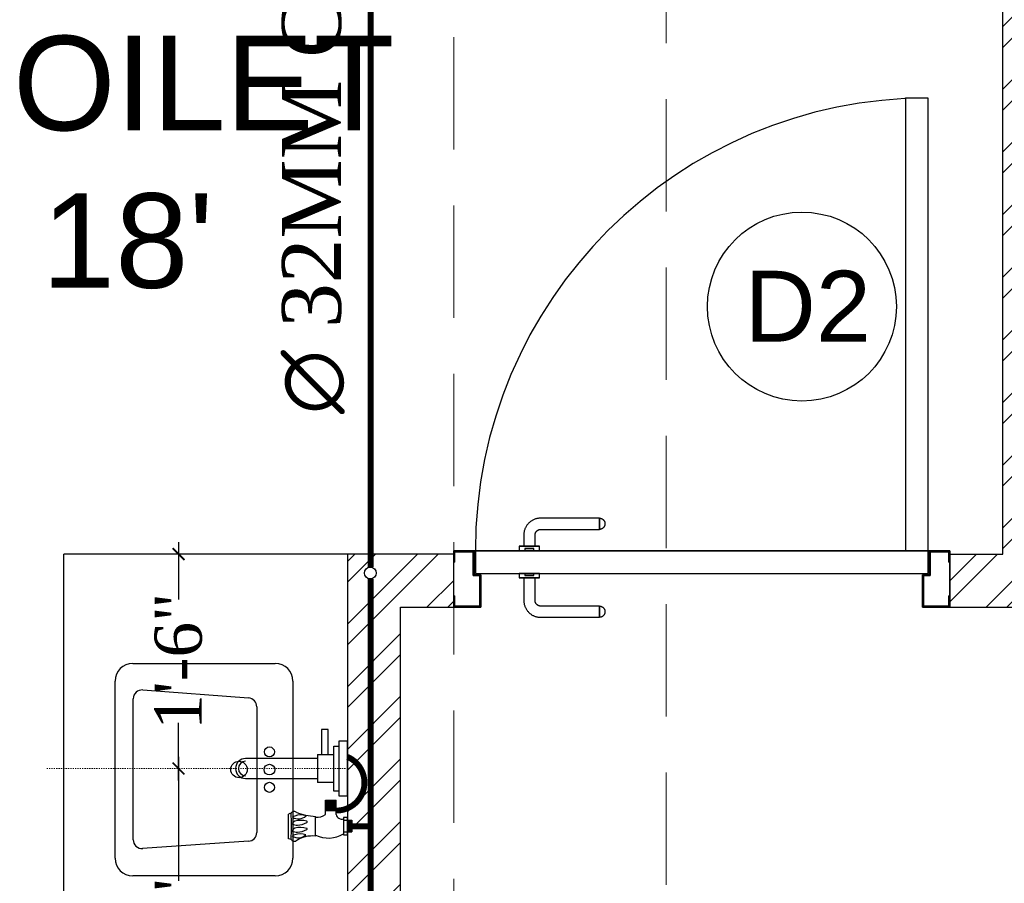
# Model space of a CAD drawing. Header units: inches. Extents: x 113025 to 158499, y 12149 to 30915.
# Tile 138 of 167: x 125386 to 125469, y 29367 to 29440. Entities that reach past the tile are written whole.
import ezdxf

# ---------------------------------------------------------------- set-up
doc = ezdxf.new("R2010")
doc.units = ezdxf.units.IN
doc.header["$MEASUREMENT"] = 0
doc.header["$PDMODE"] = 34
doc.linetypes.add('DASHED2', pattern=[0.375, 0.25, -0.125])
doc.linetypes.add('HIDDEN', pattern=[0.375, 0.25, -0.125])
for name, color, linetype, lineweight in [('CENTER', 46, 'DASHED2', 9), ('PD_COLUMN', 2, 'Continuous', 60), ('PD_DOOR', 42, 'Continuous', 25), ('PD_HATCH', 45, 'Continuous', 9), ('PL. FICTURE', 4, 'Continuous', 25), ('PP-Domestic  Cold Water Supply', 5, 'Continuous', 25), ('PP-SPRINKLER PIPE', 1, 'Continuous', 0), ('PP-TEXT', 7, 'Continuous', 40)]:
    doc.layers.add(name, color=color, linetype=linetype, lineweight=lineweight)
doc.layers.add('PD_025_TEXT', color=61, linetype='Continuous')
doc.layers.add('PP--DIM', color=7, linetype='Continuous')
doc.layers.add('PD_BASE', color=8, linetype='Continuous', transparency=0.5)
doc.styles.add('MtX_Times_New_Roman', font='times.ttf')
doc.styles.get("Standard").update_dxf_attribs({"font": 'arial.ttf', "height": 6})
doc.styles.add('style1', font='arial.ttf', dxfattribs={"height": 500})
doc.styles.add('TIMES NEW ROMAN', font='times.ttf')
doc.dimstyles.new('PP-DIM', dxfattribs={"dimtxt": 4, "dimasz": 1, "dimexe": 1, "dimexo": 1, "dimgap": 0.09, "dimtad": 0, "dimdec": 0, "dimzin": 0, "dimdsep": 46, "dimlunit": 4, "dimtxsty": 'TIMES NEW ROMAN', "dimblk": 'ARCHTICK', "dimcen": 0.09, "dimdle": 1, "dimclrd": 256, "dimclre": 256, "dimclrt": 256, "dimadec": 0, "dimazin": 0, "dimtfac": 1, "dimtdec": 4, "dimtofl": 0, "dimtmove": 1, "dimatfit": 3, "dimfxl": 1, "dimtolj": 1, "dimtzin": 0, "dimlwd": -1, "dimlwe": -1, "dimarcsym": 0})

# ---------------------------------------------------------------- blocks, each defined once
blk = doc.blocks.new('columns2')
at = {"layer": 'PD_HATCH', "linetype": 'HIDDEN', "ltscale": 38}
for p, q in [((738, 48), (738, -95)), ((756, -95), (756, 48))]:
    blk.add_line(p, q, dxfattribs=at)
blk = doc.blocks.new('LV')
at = {"color": 251}
for p, q in [((-254, 510.1), (254, 510.1)), ((-304.8, 50.8), (-304.8, 459.3)), ((-201, 458), (203.1, 458)), ((304.8, 459.3), (304.8, 50.8)), ((-205.3, 127), (-226.3, 430.8)), ((228.4, 430.6), (205.5, 126.8)), ((180.2, 103.5), (-180, 103.5)), ((254, 0), (-254, 0))]:
    blk.add_line(p, q, dxfattribs=at)
for centre, radius in [((0.4, 154.3), 23.6), ((-50.8, 67.2), 14.4), ((0, 67.2), 15.3), ((50.8, 67.2), 14.4)]:
    blk.add_circle(centre, radius, dxfattribs=at)
for centre, radius, start, end in [((-254, 459.3), 50.8, 90, 180), ((254, 459.3), 50.8, 0, 90), ((-201, 432.6), 25.4, 90, 184.2016), ((203.1, 432.6), 25.4, 355.4179, 90), ((-180, 128.9), 25.4, 184.2016, 270), ((180.2, 128.9), 25.4, 270, 355.4179), ((-254, 50.8), 50.8, 180, 270), ((254, 50.8), 50.8, 270, 0)]:
    blk.add_arc(centre, radius, start, end, dxfattribs=at)
blk = doc.blocks.new('door 1')
at = {"layer": 'PD_DOOR', "color": 251}
for p, q in [((160472.9, 15356.5), (160472.9, 15360.1)), ((160472.9, 15360.1), (160472.9, 15356.5)), ((160602.9, 15360.1), (160472.9, 15360.1)), ((160472.9, 15360.1), (160472.9, 15359.7)), ((160472.9, 15335.1), (160472.9, 15360.1)), ((160472.9, 15359.7), (160472.9, 15335.6)), ((159755.9, 15337.6), (159695.9, 15337.6)), ((159695.9, 15337.6), (159695.9, 15312.6)), ((159695.9, 15312.6), (159695.9, 15337.6)), ((159695.9, 15337.6), (159755.9, 15337.6)), ((159695.9, 15212.6), (159695.9, 15337.6)), ((159697.9, 15312.6), (159697.9, 15335.6)), ((159697.9, 15335.6), (159753.9, 15335.6)), ((159753.9, 15335.6), (159697.9, 15335.6)), ((159697.9, 15335.6), (159697.9, 15312.6)), ((159753.9, 15335.6), (159753.9, 15267.6)), ((159753.9, 15267.6), (159753.9, 15335.6)), ((159755.9, 15265.6), (159755.9, 15337.6)), ((159755.9, 15337.6), (159755.9, 15265.6)), ((160472.9, 15335.1), (160472.9, 15338.8)), ((160472.9, 15338.8), (160472.9, 15335.1)), ((160472.9, 15335.6), (160472.9, 15335.1)), ((160472.9, 15335.1), (160602.9, 15335.1)), ((160795.9, 15337.6), (160735.9, 15337.6)), ((160735.9, 15337.6), (160735.9, 15265.6)), ((160735.9, 15265.6), (160735.9, 15337.6)), ((160735.9, 15337.6), (160795.9, 15337.6)), ((160737.9, 15267.6), (160737.9, 15335.6)), ((160737.9, 15335.6), (160793.9, 15335.6)), ((160793.9, 15335.6), (160737.9, 15335.6)), ((160737.9, 15335.6), (160737.9, 15267.6)), ((160793.9, 15335.6), (160793.9, 15312.6)), ((160793.9, 15312.6), (160793.9, 15335.6)), ((160795.9, 15312.6), (160795.9, 15337.6)), ((160795.9, 15337.6), (160795.9, 15312.6)), ((160795.9, 15337.6), (160795.9, 15212.6)), ((159695.9, 15312.6), (159697.9, 15312.6)), ((159697.9, 15312.6), (159695.9, 15312.6)), ((160615.4, 15322.6), (160615.4, 15272.6)), ((160640.4, 15272.6), (160640.4, 15322.6)), ((160793.9, 15312.6), (160795.9, 15312.6)), ((160795.9, 15312.6), (160793.9, 15312.6)), ((159753.9, 15267.6), (159738.9, 15267.6)), ((159738.9, 15267.6), (159738.9, 15214.6)), ((159738.9, 15214.6), (159738.9, 15267.6)), ((159738.9, 15267.6), (159753.9, 15267.6)), ((159740.9, 15212.6), (159740.9, 15265.6)), ((159740.9, 15265.6), (159755.9, 15265.6)), ((159755.9, 15265.6), (159740.9, 15265.6)), ((159740.9, 15265.6), (159740.9, 15212.6)), ((160605.4, 15272.6), (160605.4, 15262.6)), ((160622.1, 15272.6), (160605.4, 15272.6)), ((160605.4, 15272.6), (160622.1, 15272.6)), ((160640.4, 15272.6), (160615.4, 15272.6)), ((160615.4, 15272.6), (160621.7, 15272.6)), ((160617.9, 15267.6), (160617.9, 15262.6)), ((160637.9, 15267.6), (160617.9, 15267.6)), ((160617.9, 15267.6), (160637.9, 15267.6)), ((160621.7, 15272.6), (160624.7, 15272.6)), ((160624.7, 15272.6), (160627.9, 15272.6)), ((160627.9, 15272.6), (160631.2, 15272.6)), ((160627.9, 15272.6), (160650.4, 15272.6)), ((160631.2, 15272.6), (160634.2, 15272.6)), ((160650.4, 15272.6), (160633.8, 15272.6)), ((160634.2, 15272.6), (160640.4, 15272.6)), ((160637.9, 15262.6), (160637.9, 15267.6)), ((160650.4, 15262.6), (160650.4, 15272.6)), ((160735.9, 15265.6), (160750.9, 15265.6)), ((160750.9, 15265.6), (160735.9, 15265.6)), ((160752.9, 15267.6), (160737.9, 15267.6)), ((160737.9, 15267.6), (160752.9, 15267.6)), ((160750.9, 15265.6), (160750.9, 15212.6)), ((160750.9, 15212.6), (160750.9, 15265.6)), ((160752.9, 15214.6), (160752.9, 15267.6)), ((160752.9, 15267.6), (160752.9, 15214.6)), ((160747.9, 15262.6), (159743.9, 15262.6)), ((159743.9, 15262.6), (159743.9, 15212.6)), ((160747.9, 15262.6), (159743.9, 15262.6)), ((159743.9, 15262.6), (159743.9, 15212.6)), ((160650.4, 15262.6), (160605.4, 15262.6)), ((160605.4, 15262.6), (160650.4, 15262.6)), ((160637.9, 15262.6), (160617.9, 15262.6)), ((160617.9, 15262.6), (160637.9, 15262.6)), ((160747.9, 15212.6), (160747.9, 15262.6)), ((160747.9, 15262.6), (160747.9, 15212.6)), ((159697.9, 15237.6), (159695.9, 15237.6)), ((159695.9, 15237.6), (159695.9, 15212.6)), ((159695.9, 15212.6), (159695.9, 15237.6)), ((159695.9, 15237.6), (159697.9, 15237.6)), ((159697.9, 15214.6), (159697.9, 15237.6)), ((159697.9, 15237.6), (159697.9, 15214.6)), ((160795.9, 15237.6), (160793.9, 15237.6)), ((160793.9, 15237.6), (160793.9, 15214.6)), ((160793.9, 15214.6), (160793.9, 15237.6)), ((160793.9, 15237.6), (160795.9, 15237.6)), ((160795.9, 15212.6), (160795.9, 15237.6)), ((160795.9, 15237.6), (160795.9, 15212.6)), ((159695.9, 15212.6), (159740.9, 15212.6)), ((159740.9, 15212.6), (159695.9, 15212.6)), ((159695.9, 15212.6), (159743.9, 15212.6)), ((159743.9, 15212.6), (159695.9, 15212.6)), ((159738.9, 15214.6), (159697.9, 15214.6)), ((159697.9, 15214.6), (159738.9, 15214.6)), ((159793.9, 15212.6), (159743.9, 15212.6)), ((159743.9, 15212.6), (159743.9, 14208.6)), ((159743.9, 15212.6), (160747.9, 15212.6)), ((159743.9, 15212.6), (159793.9, 15212.6)), ((159743.9, 15212.6), (159793.9, 15212.6)), ((159793.9, 15212.6), (159743.9, 15212.6)), ((159793.9, 14208.6), (159793.9, 15212.6)), ((159793.9, 15212.6), (160747.9, 15212.6)), ((159793.9, 15212.6), (160747.9, 15212.6)), ((160747.9, 15212.6), (159793.9, 15212.6)), ((160605.4, 15212.6), (160605.4, 15202.6)), ((160605.4, 15212.6), (160650.4, 15212.6)), ((160639.2, 15212.6), (160605.4, 15212.6)), ((160605.4, 15202.6), (160650.4, 15202.6)), ((160650.4, 15202.6), (160605.4, 15202.6)), ((160615.4, 15202.6), (160615.4, 15177.6)), ((160615.4, 15202.6), (160640.4, 15202.6)), ((160640.4, 15202.6), (160615.4, 15202.6)), ((160617.9, 15212.6), (160617.9, 15207.6)), ((160617.9, 15212.6), (160637.9, 15212.6)), ((160618.3, 15212.6), (160617.9, 15212.6)), ((160617.9, 15207.6), (160637.9, 15207.6)), ((160637.9, 15207.6), (160617.9, 15207.6)), ((160637.9, 15212.6), (160618.3, 15212.6)), ((160637.9, 15207.6), (160637.9, 15212.6)), ((160650.4, 15212.6), (160639.2, 15212.6)), ((160640.4, 15177.6), (160640.4, 15202.6)), ((160650.4, 15202.6), (160650.4, 15212.6)), ((160747.9, 15212.6), (160795.9, 15212.6)), ((160795.9, 15212.6), (160747.9, 15212.6)), ((160750.9, 15212.6), (160795.9, 15212.6)), ((160795.9, 15212.6), (160750.9, 15212.6)), ((160793.9, 15214.6), (160752.9, 15214.6)), ((160752.9, 15214.6), (160793.9, 15214.6)), ((160472.9, 15165.1), (160472.9, 15161.5)), ((160472.9, 15161.5), (160472.9, 15165.1)), ((160602.9, 15165.1), (160472.9, 15165.1)), ((160472.9, 15165.1), (160472.9, 15164.7)), ((160472.9, 15140.1), (160472.9, 15165.1)), ((160472.9, 15164.7), (160472.9, 15140.6)), ((160472.9, 15143.8), (160472.9, 15140.1)), ((160472.9, 15140.1), (160472.9, 15143.8)), ((160472.9, 15140.6), (160472.9, 15140.1)), ((160472.9, 15140.1), (160602.9, 15140.1)), ((159743.9, 14208.6), (159793.9, 14208.6))]:
    blk.add_line(p, q, dxfattribs=at)
at = {"layer": 'PD_DOOR', "color": 251, "flags": 128}
for points in [[(160460.4, 15347.6), (160460.5, 15348.1), (160460.5, 15348.6), (160460.5, 15349.1), (160460.6, 15349.6), (160460.7, 15350.1), (160460.8, 15350.6), (160460.9, 15351.1), (160461.1, 15351.6), (160461.2, 15352), (160461.4, 15352.5), (160461.6, 15353), (160461.9, 15353.4), (160462.1, 15353.9), (160462.4, 15354.3), (160462.6, 15354.7), (160462.9, 15355.1), (160463.2, 15355.5), (160463.5, 15355.9), (160463.9, 15356.3), (160464.2, 15356.6), (160464.6, 15357), (160465, 15357.3), (160465.4, 15357.6), (160465.8, 15357.9), (160466.2, 15358.2), (160466.6, 15358.4), (160467, 15358.7), (160467.5, 15358.9), (160467.9, 15359.1), (160468.4, 15359.3), (160468.9, 15359.5), (160469.4, 15359.6), (160469.8, 15359.8), (160470.3, 15359.9), (160470.8, 15360), (160471.3, 15360), (160471.8, 15360.1), (160472.3, 15360.1), (160472.8, 15360.1), (160472.9, 15360.1)], [(160640.4, 15322.6), (160640.4, 15324.1), (160640.3, 15325.6), (160640.2, 15327.1), (160640, 15328.6), (160639.7, 15330.1), (160639.4, 15331.6), (160639, 15333), (160638.5, 15334.4), (160638, 15335.9), (160637.5, 15337.2), (160636.9, 15338.6), (160636.2, 15340), (160635.5, 15341.3), (160634.7, 15342.6), (160633.9, 15343.8), (160633, 15345), (160632.1, 15346.2), (160631.1, 15347.4), (160630.1, 15348.5), (160629.1, 15349.5), (160628, 15350.6), (160626.8, 15351.5), (160625.7, 15352.5), (160624.4, 15353.4), (160623.2, 15354.2), (160621.9, 15355), (160620.6, 15355.7), (160619.3, 15356.4), (160617.9, 15357), (160616.5, 15357.6), (160615.1, 15358.1), (160613.7, 15358.6), (160612.2, 15359), (160610.8, 15359.3), (160609.3, 15359.6), (160607.8, 15359.8), (160606.3, 15360), (160604.8, 15360.1), (160603.3, 15360.1), (160602.9, 15360.1)], [(160472.9, 15335.1), (160472.4, 15335.2), (160471.9, 15335.2), (160471.4, 15335.2), (160470.9, 15335.3), (160470.5, 15335.4), (160470, 15335.5), (160469.5, 15335.6), (160469, 15335.8), (160468.5, 15335.9), (160468.1, 15336.1), (160467.6, 15336.3), (160467.2, 15336.6), (160466.7, 15336.8), (160466.3, 15337.1), (160465.9, 15337.3), (160465.5, 15337.6), (160465.1, 15337.9), (160464.7, 15338.2), (160464.3, 15338.6), (160464, 15338.9), (160463.6, 15339.3), (160463.3, 15339.7), (160463, 15340.1), (160462.7, 15340.5), (160462.4, 15340.9), (160462.2, 15341.3), (160461.9, 15341.8), (160461.7, 15342.2), (160461.5, 15342.7), (160461.3, 15343.1), (160461.1, 15343.6), (160461, 15344.1), (160460.8, 15344.5), (160460.7, 15345), (160460.6, 15345.5), (160460.5, 15346), (160460.5, 15346.5), (160460.5, 15347), (160460.4, 15347.5), (160460.4, 15347.6)], [(160602.9, 15335.1), (160603.4, 15335.1), (160603.9, 15335.1), (160604.4, 15335.1), (160604.9, 15335), (160605.4, 15334.9), (160605.9, 15334.8), (160606.4, 15334.7), (160606.9, 15334.5), (160607.3, 15334.3), (160607.8, 15334.2), (160608.3, 15334), (160608.7, 15333.7), (160609.2, 15333.5), (160609.6, 15333.2), (160610, 15333), (160610.4, 15332.7), (160610.8, 15332.4), (160611.2, 15332), (160611.6, 15331.7), (160611.9, 15331.4), (160612.2, 15331), (160612.6, 15330.6), (160612.9, 15330.2), (160613.2, 15329.8), (160613.5, 15329.4), (160613.7, 15329), (160614, 15328.5), (160614.2, 15328.1), (160614.4, 15327.6), (160614.6, 15327.2), (160614.8, 15326.7), (160614.9, 15326.2), (160615.1, 15325.7), (160615.2, 15325.3), (160615.3, 15324.8), (160615.3, 15324.3), (160615.4, 15323.8), (160615.4, 15323.3), (160615.4, 15322.8), (160615.4, 15322.6)], [(160602.9, 15140.1), (160604.4, 15140.2), (160605.9, 15140.3), (160607.4, 15140.4), (160608.9, 15140.6), (160610.4, 15140.9), (160611.9, 15141.2), (160613.3, 15141.6), (160614.7, 15142), (160616.2, 15142.5), (160617.5, 15143.1), (160618.9, 15143.7), (160620.3, 15144.4), (160621.6, 15145.1), (160622.9, 15145.9), (160624.1, 15146.7), (160625.3, 15147.6), (160626.5, 15148.5), (160627.7, 15149.5), (160628.8, 15150.5), (160629.8, 15151.5), (160630.9, 15152.6), (160631.8, 15153.8), (160632.8, 15154.9), (160633.7, 15156.1), (160634.5, 15157.4), (160635.3, 15158.7), (160636, 15160), (160636.7, 15161.3), (160637.3, 15162.7), (160637.9, 15164.1), (160638.4, 15165.5), (160638.9, 15166.9), (160639.3, 15168.3), (160639.6, 15169.8), (160639.9, 15171.3), (160640.1, 15172.8), (160640.3, 15174.2), (160640.4, 15175.7), (160640.4, 15177.2), (160640.4, 15177.6)], [(160615.4, 15177.6), (160615.4, 15177.1), (160615.4, 15176.6), (160615.4, 15176.1), (160615.3, 15175.7), (160615.2, 15175.2), (160615.1, 15174.7), (160615, 15174.2), (160614.8, 15173.7), (160614.6, 15173.2), (160614.5, 15172.8), (160614.3, 15172.3), (160614, 15171.9), (160613.8, 15171.4), (160613.5, 15171), (160613.3, 15170.6), (160613, 15170.2), (160612.7, 15169.8), (160612.3, 15169.4), (160612, 15169), (160611.7, 15168.7), (160611.3, 15168.3), (160610.9, 15168), (160610.5, 15167.7), (160610.1, 15167.4), (160609.7, 15167.1), (160609.3, 15166.9), (160608.8, 15166.6), (160608.4, 15166.4), (160607.9, 15166.2), (160607.5, 15166), (160607, 15165.8), (160606.5, 15165.7), (160606, 15165.5), (160605.6, 15165.4), (160605.1, 15165.3), (160604.6, 15165.3), (160604.1, 15165.2), (160603.6, 15165.2), (160603.1, 15165.1), (160602.9, 15165.1)], [(160460.4, 15152.6), (160460.5, 15153.1), (160460.5, 15153.6), (160460.5, 15154.1), (160460.6, 15154.6), (160460.7, 15155.1), (160460.8, 15155.6), (160460.9, 15156.1), (160461.1, 15156.6), (160461.2, 15157), (160461.4, 15157.5), (160461.6, 15158), (160461.9, 15158.4), (160462.1, 15158.9), (160462.4, 15159.3), (160462.6, 15159.7), (160462.9, 15160.1), (160463.2, 15160.5), (160463.5, 15160.9), (160463.9, 15161.3), (160464.2, 15161.6), (160464.6, 15162), (160465, 15162.3), (160465.4, 15162.6), (160465.8, 15162.9), (160466.2, 15163.2), (160466.6, 15163.4), (160467, 15163.7), (160467.5, 15163.9), (160467.9, 15164.1), (160468.4, 15164.3), (160468.9, 15164.5), (160469.4, 15164.6), (160469.8, 15164.8), (160470.3, 15164.9), (160470.8, 15165), (160471.3, 15165), (160471.8, 15165.1), (160472.3, 15165.1), (160472.8, 15165.1), (160472.9, 15165.1)], [(160472.9, 15140.1), (160472.4, 15140.2), (160471.9, 15140.2), (160471.4, 15140.2), (160470.9, 15140.3), (160470.5, 15140.4), (160470, 15140.5), (160469.5, 15140.6), (160469, 15140.8), (160468.5, 15140.9), (160468.1, 15141.1), (160467.6, 15141.3), (160467.2, 15141.6), (160466.7, 15141.8), (160466.3, 15142.1), (160465.9, 15142.3), (160465.5, 15142.6), (160465.1, 15142.9), (160464.7, 15143.2), (160464.3, 15143.6), (160464, 15143.9), (160463.6, 15144.3), (160463.3, 15144.7), (160463, 15145.1), (160462.7, 15145.5), (160462.4, 15145.9), (160462.2, 15146.3), (160461.9, 15146.8), (160461.7, 15147.2), (160461.5, 15147.7), (160461.3, 15148.1), (160461.1, 15148.6), (160461, 15149.1), (160460.8, 15149.5), (160460.7, 15150), (160460.6, 15150.5), (160460.5, 15151), (160460.5, 15151.5), (160460.5, 15152), (160460.4, 15152.5), (160460.4, 15152.6)]]:
    blk.add_lwpolyline(points, dxfattribs=at)
at = {"layer": 'PD_DOOR', "color": 251}
blk.add_arc((159743.9, 15212.6), 1004, 270, 0, dxfattribs=at)
blk = doc.blocks.new('DOOR1')
at = {"color": 251, "xscale": 0.03818181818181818, "yscale": 0.03818181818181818, "zscale": 0.03818181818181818, "rotation": 90}
blk.add_blockref('door 1', (-2370.944, -8406.748), dxfattribs=at)
blk = doc.blocks.new('FIRST FLOOR AR PLAN')
at = {"layer": 'PD_BASE'}
h = blk.add_hatch(dxfattribs=at)
h.set_pattern_fill('ANSI32', color=256, scale=10)
h.set_pattern_definition([(45, (123733.2206, 21360.1165), (-2.65165, 2.65165), []), (45, (123734.9884, 21360.1165), (-2.65165, 2.65165), [])])
h.paths.add_polyline_path([(123743.992, 21362.198), (123700.742, 21362.198), (123700.742, 21357.698), (123743.992, 21357.698)])
h.paths.add_polyline_path([(123658.742, 21362.198), (123615.492, 21362.198), (123615.492, 21357.698), (123658.742, 21357.698)], flags=17)
h.paths.add_polyline_path([(123743.992, 21278.998), (123743.992, 21274.498), (123905.992, 21274.498), (123905.992, 21278.998), (123752.992, 21278.998), (123752.992, 21368.498), (123812.992, 21368.498), (123812.992, 21344.498), (123817.492, 21344.498), (123817.492, 21368.498), (123896.992, 21368.498), (123896.992, 21340.498), (123901.492, 21340.498), (123901.492, 21499.498), (123905.992, 21499.498), (123905.992, 21503.998), (123896.992, 21503.998), (123896.992, 21377.498), (123752.992, 21377.498), (123752.992, 21593.498), (123743.992, 21593.498)])
h.paths.add_polyline_path([(123688.492, 21269.561), (123692.992, 21269.561), (123692.992, 21274.498), (123701.992, 21274.498), (123701.992, 21278.998), (123615.492, 21278.998), (123615.492, 21434.498), (123538.492, 21434.498), (123538.492, 21429.998), (123610.992, 21429.998), (123610.992, 21278.998), (123554.992, 21278.998), (123554.992, 21274.498), (123688.492, 21274.498)])
h = blk.add_hatch(dxfattribs=at)
h.set_pattern_fill('ANSI32', color=256, scale=10)
h.set_pattern_definition([(45, (150297.4604, 39481.8853), (-2.65165043, 2.65165043), []), (45, (150299.228, 39481.8853), (-2.65165043, 2.65165043), [])])
h.paths.add_polyline_path([(123758.992, 21593.498), (123752.992, 21593.498), (123752.992, 21557.498), (123758.992, 21557.498)])
h.paths.add_polyline_path([(123758.992, 21557.498), (123752.992, 21557.498), (123752.992, 21521.498), (123758.992, 21521.498)])
h.paths.add_polyline_path([(123752.992, 21521.498), (123752.992, 21485.498), (123758.992, 21485.498), (123758.992, 21521.498)])
h.paths.add_polyline_path([(123758.992, 21485.498), (123752.992, 21485.498), (123752.992, 21449.498), (123758.992, 21449.498)])
h.paths.add_polyline_path([(123758.992, 21449.498), (123752.992, 21449.498), (123752.992, 21413.498), (123758.992, 21413.498)])
h.paths.add_polyline_path([(123758.992, 21413.498), (123752.992, 21413.498), (123752.992, 21377.498), (123758.992, 21377.498)])
h.paths.add_polyline_path([(124037.992, 21593.498), (124028.992, 21593.498), (124028.992, 21503.998), (124024.492, 21503.998), (124024.492, 21499.498), (124028.992, 21499.498), (124028.992, 21489.498), (124037.992, 21489.498)])
h.paths.add_polyline_path([(123956.992, 21593.498), (123952.492, 21593.498), (123952.492, 21503.998), (123947.992, 21503.998), (123947.992, 21499.498), (123982.492, 21499.498), (123982.492, 21503.998), (123956.992, 21503.998)])
h.paths.add_polyline_path([(123952.492, 21575.498), (123949.492, 21575.498), (123949.492, 21570.998), (123952.492, 21570.998)], flags=17)
h.paths.add_polyline_path([(123925.492, 21575.498), (123922.492, 21575.498), (123922.492, 21584.498), (123917.992, 21584.498), (123917.992, 21575.498), (123907.492, 21575.498), (123907.492, 21570.998), (123925.492, 21570.998)])
h.paths.add_polyline_path([(123871.492, 21593.498), (123866.992, 21593.498), (123866.992, 21577.498), (123866.992, 21570.998), (123871.492, 21570.998), (123871.492, 21575.498)])
h.paths.add_polyline_path([(124162.492, 21593.498), (124157.992, 21593.498), (124157.992, 21575.498), (124162.492, 21575.498)])
at = {"layer": 'PD_BASE', "ltscale": 12}
for p in [(123872.992, 21377.498), (123896.992, 21503.998)]:
    blk.add_line(p, (123872.992, 21503.998), dxfattribs=at)
at = {"layer": 'PD_BASE', "lineweight": 30}
for p, q in [((123947.992, 21499.498), (123947.992, 21503.998)), ((123947.992, 21503.998), (123947.992, 21499.498)), ((123947.992, 21499.498), (123982.492, 21499.498))]:
    blk.add_line(p, q, dxfattribs=at)
for points in [[(123905.992, 21278.998), (123752.992, 21278.998), (123752.992, 21368.498), (123812.992, 21368.498), (123812.992, 21344.498), (123817.492, 21344.498), (123817.492, 21368.498), (123896.992, 21368.498), (123896.992, 21340.498), (123901.492, 21340.498), (123901.492, 21499.498), (123905.992, 21499.498), (123905.992, 21503.998), (123896.992, 21503.998), (123896.992, 21377.498), (123752.992, 21377.498), (123752.992, 21593.498), (123743.992, 21593.498), (123743.992, 21278.998), (123743.992, 21278.998)], [(123947.992, 21503.998), (123952.492, 21503.998), (123952.492, 21593.498)]]:
    blk.add_lwpolyline(points, dxfattribs=at)
at = {"layer": 'PD_BASE'}
blk.add_circle((123935.478, 21524.951), 8, dxfattribs=at)
at = {"layer": 'PD_BASE', "ltscale": 25, "rotation": 90.00000000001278}
blk.add_blockref('DOOR1', (121638.725, 24456.062), dxfattribs=at)
at = {"layer": 'PD_BASE', "ltscale": 12, "xscale": 0.0295236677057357, "yscale": 0.0295236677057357, "zscale": 0.0295236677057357, "rotation": 90}
blk.add_blockref('LV', (123892.372, 21485.748), dxfattribs=at)
at = {"layer": 'PD_COLUMN'}
blk.add_blockref('columns2', (123167.992, 21542.498), dxfattribs=at)
at = {"layer": 'PD_BASE', "insert": (123911.973, 21343.2), "char_height": 8, "width": 128.49522, "attachment_point": 1, "rotation": 90, "style": 'style1'}
blk.add_mtext('\\pi39.404;7\'4" WIDE\\P\\pi38.269;PASSAGE', dxfattribs=at)
at = {"layer": 'PD_BASE', "char_height": 8, "width": 128.49522, "attachment_point": 1, "style": 'style1'}
for s, insert in [('\\pi21.817; LADIES TOILET\\P\\pi38.63;16\'7" X 18\'', (123794.068, 21547.874)), ('\\pi38.106;H. TOILET\\P\\pi44.447;6\' X 7\'5"', (123922.676, 21547.874))]:
    blk.add_mtext(s, dxfattribs=dict(at, insert=insert))
at = {"layer": 'PD_BASE', "insert": (123930.61, 21527.984), "char_height": 6, "width": 47.14184, "attachment_point": 1}
blk.add_mtext('D2', dxfattribs=at)
blk = doc.blocks.new('PP-SINGLE TAP BASIN')
at = {"layer": 'CENTER', "linetype": 'DASHED2'}
blk.add_line((457.2, 0), (0, 0), dxfattribs=at)
at = {"layer": 'PL. FICTURE', "color": 4}
for p, q in [((89.4, 106.7), (89.4, 69.2)), ((-6.8, 78.4), (-6.8, 96.4)), ((5.8, 96.4), (-6.8, 96.4)), ((-5.6, 96.4), (-5.6, 78.4)), ((-4.5, 96.4), (-4.5, 78.4)), ((-3.4, 96.4), (-3.4, 78.4)), ((-2.3, 96.4), (-2.3, 78.4)), ((-1.1, 96.4), (-1.1, 78.4)), ((0, 101), (0, 74.4)), ((5.9, 101), (0, 101)), ((5.9, 74.4), (5.9, 101)), ((48.4, 102.8), (48.4, 72.7)), ((-6.8, 87.4), (0, 87.4)), ((0, 78.4), (-6.8, 78.4)), ((5.9, 78.4), (-6.8, 78.4)), ((0, 74.4), (5.9, 74.4)), ((17.1, 69.9), (17.1, 48.2)), ((33.2, 63.9), (17.1, 63.9)), ((33.2, 61.9), (17.1, 61.9)), ((33.2, 60), (17.1, 60)), ((33.2, 70), (33.2, 48.2)), ((33.2, 58), (17.1, 58)), ((33.2, 56), (17.1, 56)), ((33.2, 54.1), (17.1, 54.1)), ((33.2, 52.1), (17.1, 52.1)), ((33.2, 50.1), (17.1, 50.1)), ((33.2, 50.1), (17.1, 50.1)), ((33.2, 48.2), (17.1, 48.2))]:
    blk.add_line(p, q, dxfattribs=at)
at = {"layer": 'PL. FICTURE'}
for p, q in [((20.4, 21.2), (45.4, 21.2)), ((45.4, -21.2), (45.4, 21.2)), ((154.8, 15.2), (45.4, 15.2)), ((45.4, -21.2), (20.4, -21.2)), ((45.4, -15.2), (154.8, -15.2))]:
    blk.add_line(p, q, dxfattribs=at)
at = {"layer": 'PL. FICTURE', "linetype": 'Continuous'}
blk.add_lwpolyline([(0, 41.7), (0, -41.7), (13.1, -41.7), (13.1, 41.7)], close=True, dxfattribs=at)
at = {"layer": 'PL. FICTURE'}
for points in [[(13.1, 34.2), (20.4, 34.2), (20.4, -34.2), (13.1, -34.2)], [(39.4, -21.2), (29.4, -21.2), (29.4, -59.4), (39.4, -59.4)]]:
    blk.add_lwpolyline(points, close=True, dxfattribs=at)
at = {"layer": 'PL. FICTURE', "color": 4}
for centre, radius, start, end in [((29.4, 60.7), 45, 64.9956, 121.5797), ((53.5, 146.8), 44.3, 263.3195, 304.5359), ((74.6, 88.1), 17.1, 57.6622, 132.7666), ((80.6, 104.9), 5.77, 31.4335, 109.9133), ((439.5, 88.1), 354.5, 176.8113, 183.3087), ((91.4, 120.6), 14, 245.192, 261.5484), ((62.1, 91.8), 0.911, 112.3068, 247.6932), ((76.3, 68.5), 28.2, 90.6273, 120.998), ((71.2, 123.1), 33.5, 253.6094, 285.3435), ((71.4, 124.1), 24.9, 250.2963, 290.4807), ((75.8, 75.8), 20.9, 66.6687, 89.4909), ((78.9, 107.8), 7.06, 279.3347, 312.6985), ((77.3, 97.5), 7.26, 292.6508, 339.7025), ((8.4, 67.9), 8.91, 13.5129, 106.5185), ((62.1, 81.1), 0.911, 112.3068, 247.6932), ((76.3, 57.8), 28.2, 90.6273, 120.998), ((71.2, 112.4), 33.5, 253.6094, 285.3435), ((74.5, 59.5), 17.1, 57.6622, 132.7666), ((75.8, 65.1), 20.9, 66.6687, 89.4909), ((77.3, 86.8), 7.26, 292.6508, 339.7025), ((46.7, 49.8), 24.3, 86.0586, 123.9894), ((43.9, -19.2), 92, 68.3225, 87.2128), ((71.3, 95.5), 24.9, 250.2963, 290.4807), ((81.1, 70.7), 5.39, 233.9467, 326.4616), ((78.8, 79.2), 7.06, 279.3347, 312.6985), ((83.8, 77.9), 10.3, 279.9211, 302.8376)]:
    blk.add_arc(centre, radius, start, end, dxfattribs=at)
at = {"layer": 'PL. FICTURE'}
for radius in [15.2, 15.2, 11]:
    blk.add_arc((154.8, 0), radius, 270, 90, dxfattribs=at)
blk = doc.blocks.new('_ArchTick')
at = {"color": 0, "linetype": 'ByBlock', "const_width": 0.15}
blk.add_lwpolyline([(-0.5, -0.5), (0.5, 0.5)], dxfattribs=at)
blk = doc.blocks.new('*D468')
at = {"layer": 'Defpoints', "color": 0, "transparency": 16777216}
for p in [(125399.47, 29376.491), (125399.47, 29376.491), (125401.043, 29346.491)]:
    blk.add_point(p, dxfattribs=at)
at = {"layer": 'PP--DIM', "ltscale": 12, "transparency": 16777216}
for p, q in [((125399.47, 29377.491), (125399.47, 29366.995)), ((125398.47, 29376.491), (125398.47, 29376.491)), ((125399.47, 29345.491), (125399.47, 29355.986)), ((125400.043, 29346.491), (125398.47, 29346.491))]:
    blk.add_line(p, q, dxfattribs=at)
at = {"layer": 'PP--DIM', "transparency": 16777216}
for p, rotation in [((125399.47, 29376.491), 90), ((125399.47, 29346.491), 270)]:
    blk.add_blockref('_ArchTick', p, dxfattribs=dict(at, rotation=rotation))
at = {"layer": 'PP--DIM', "transparency": 16777216, "insert": (125399.47, 29361.491), "char_height": 4, "attachment_point": 5, "rotation": 90, "style": 'TIMES NEW ROMAN'}
blk.add_mtext('\\A1;2\'-6"', dxfattribs=at)
blk = doc.blocks.new('*D469')
at = {"layer": 'Defpoints', "color": 0, "transparency": 16777216}
for p in [(125399.47, 29394.649), (125399.47, 29394.649), (125399.47, 29376.491)]:
    blk.add_point(p, dxfattribs=at)
at = {"layer": 'PP--DIM', "ltscale": 12, "transparency": 16777216}
for p, q in [((125399.47, 29395.649), (125399.47, 29390.792)), ((125400.47, 29394.649), (125400.47, 29394.649)), ((125399.47, 29375.491), (125399.47, 29380.348)), ((125398.47, 29376.491), (125398.47, 29376.491))]:
    blk.add_line(p, q, dxfattribs=at)
at = {"layer": 'PP--DIM', "transparency": 16777216}
for p, rotation in [((125399.47, 29394.649), 90), ((125399.47, 29376.491), 270)]:
    blk.add_blockref('_ArchTick', p, dxfattribs=dict(at, rotation=rotation))
at = {"layer": 'PP--DIM', "transparency": 16777216, "insert": (125399.47, 29385.57), "char_height": 4, "attachment_point": 5, "rotation": 90, "style": 'TIMES NEW ROMAN'}
blk.add_mtext('\\A1;1\'-6"', dxfattribs=at)

msp = doc.modelspace()

# ---------------------------------------------------------------- block references
at = {"layer": 'PD_025_TEXT'}
msp.add_blockref('FIRST FLOOR AR PLAN', (1516.783, 7890.65), dxfattribs=at)

# ---------------------------------------------------------------- next in the draw order: linework, layer by layer
at = {"layer": 'PP-Domestic  Cold Water Supply', "const_width": 0.5}
for points in [[(125415.742, 29393.542), (125415.742, 29468.255)], [(125413.774, 29281.607), (125415.742, 29281.607), (125415.742, 29392.544)], [(125413.775, 29371.607), (125415.742, 29371.607)]]:
    msp.add_lwpolyline(points, dxfattribs=at)
msp.add_lwpolyline([(125412.824, 29372.933, 0.821568), (125413.774, 29377.479)], format="xyb", dxfattribs=at)
at = {"layer": 'PP-Domestic  Cold Water Supply'}
msp.add_circle((125415.708, 29393.043), 0.5, dxfattribs=at)
at = {"layer": 'PP-SPRINKLER PIPE'}
msp.add_circle((124551.239, 29172.994), 1741.724, dxfattribs=at)

# ---------------------------------------------------------------- next in the draw order: block references
at = {"layer": 'PL. FICTURE', "xscale": 0.05568956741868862, "yscale": 0.05568956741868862, "zscale": 0.05568956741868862, "rotation": 179.9999999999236}
msp.add_blockref('PP-SINGLE TAP BASIN', (125413.774, 29376.491), dxfattribs=at)

# ---------------------------------------------------------------- next in the draw order: texts
at = {"layer": 'PP-TEXT', "style": 'MtX_Times_New_Roman'}
msp.add_text('∅ 32MM CWS ', height=5, rotation=90, dxfattribs=at).set_placement((125413.226, 29406.503))

# ---------------------------------------------------------------- next in the draw order: dimensions: what is measured, and where the dimension line sits
at = {"layer": 'PP--DIM', "ltscale": 12}
for base, p1, p2, picture, middle in [((125399.47, 29394.649), (125399.47, 29376.491), (125399.47, 29394.649), '*D469', (125399.47, 29385.57)), ((125399.47, 29376.491), (125401.043, 29346.491), (125399.47, 29376.491), '*D468', (125399.47, 29361.491))]:
    dim = msp.add_linear_dim(base=base, p1=p1, p2=p2, angle=90, dimstyle='PP-DIM', override={"dimblk": 'ArchTick'}, dxfattribs=at)
    dim.commit()
    dim.dimension.update_dxf_attribs({"geometry": picture, "text_midpoint": middle})

doc.saveas('drawing.dxf')
